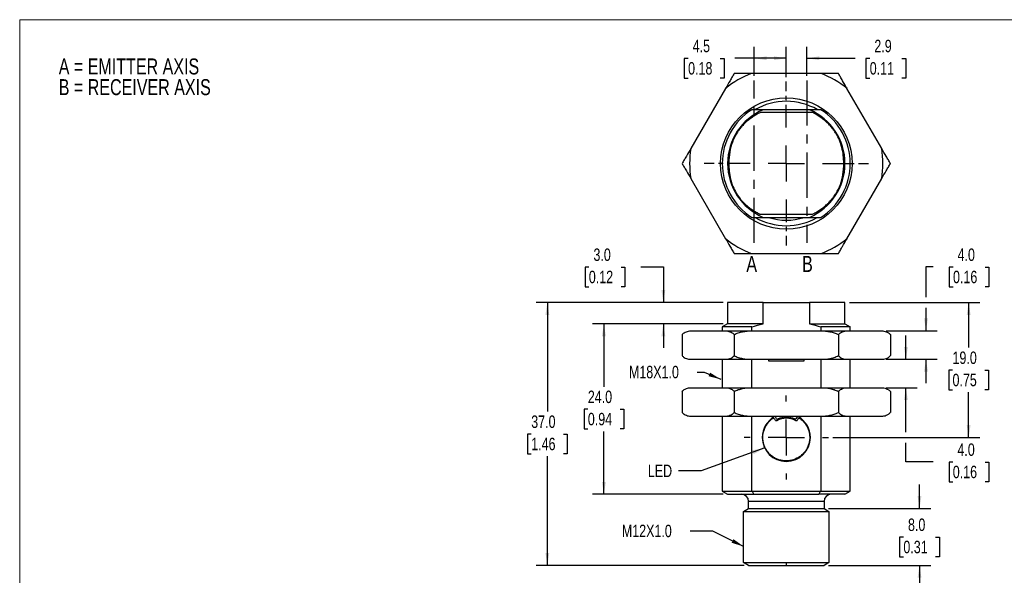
# Model space of a CAD drawing. Header units: millimetres. Extents: x 0 to 216, y 0 to 140.
# Tile 2 of 3: x 0 to 138, y 62 to 140. Entities that reach past the tile are written whole.
import ezdxf

# ---------------------------------------------------------------- set-up
doc = ezdxf.new("R2010")
doc.units = ezdxf.units.MM
doc.linetypes.add('CENTERX2', pattern=[20.32, 12.7, -2.54, 2.54, -2.54])
doc.layers.add('CENTER', color=40, linetype='CENTERX2')
doc.layers.add('DIMENSIONS', color=140, linetype='Continuous', lineweight=25)
doc.layers.add('TEXT', color=140, linetype='Continuous', lineweight=25)
doc.styles.add('SLDTEXTSTYLE0', font='TXT', dxfattribs={"width": 0.75})
doc.dimstyles.new('SLDDIMSTYLE0', dxfattribs={"dimtxt": 1.75, "dimasz": 1.75, "dimexe": 0, "dimexo": 0.0625, "dimgap": 0.4375, "dimtad": 0, "dimtih": 1, "dimtoh": 1, "dimdec": 1, "dimrnd": 1e-09, "dimzin": 4, "dimdsep": 46, "dimtxsty": 'SLDTEXTSTYLE0', "dimsah": 1, "dimcen": 0.09, "dimadec": 0, "dimazin": 1, "dimtfac": 1, "dimtdec": 1, "dimtmove": 0, "dimatfit": 0, "dimfxl": 0, "dimfrac": 2, "dimtolj": 1, "dimtzin": 12, "dimarcsym": 0})
doc.dimstyles.new('SLDDIMSTYLE1', dxfattribs={"dimtxt": 1.75, "dimasz": 1.75, "dimexe": 0, "dimexo": 0.0625, "dimgap": 0.4375, "dimtad": 0, "dimtih": 1, "dimtoh": 1, "dimdec": 1, "dimrnd": 1e-09, "dimzin": 4, "dimdsep": 46, "dimtxsty": 'SLDTEXTSTYLE0', "dimsah": 1, "dimcen": 0.09, "dimadec": 0, "dimazin": 1, "dimtfac": 1, "dimtdec": 1, "dimtofl": 0, "dimtmove": 0, "dimatfit": 3, "dimfxl": 0, "dimfrac": 2, "dimtolj": 1, "dimtzin": 12, "dimarcsym": 0})
doc.dimstyles.new('SLDDIMSTYLE2', dxfattribs={"dimtxt": 0.18, "dimasz": 1.75, "dimexe": 0, "dimexo": 0.0625, "dimgap": 0, "dimtad": 0, "dimtih": 1, "dimtoh": 1, "dimdec": 0, "dimrnd": 1e-09, "dimzin": 0, "dimdsep": 46, "dimtxsty": 'Standard', "dimsah": 1, "dimcen": 0.09, "dimadec": 0, "dimazin": 0, "dimtfac": 1.75, "dimtdec": 0, "dimtofl": 0, "dimtmove": 0, "dimatfit": 3, "dimfxl": 0, "dimfrac": 2, "dimtolj": 1, "dimtzin": 0, "dimarcsym": 0})
doc.dimstyles.new('SLDDIMSTYLE3', dxfattribs={"dimtxt": 1.75, "dimasz": 1.75, "dimexe": 0, "dimexo": 0.0625, "dimgap": 0.4375, "dimtad": 0, "dimtih": 1, "dimtoh": 1, "dimdec": 1, "dimrnd": 1e-09, "dimzin": 12, "dimdsep": 46, "dimtxsty": 'SLDTEXTSTYLE0', "dimsah": 1, "dimcen": 0.09, "dimadec": 0, "dimazin": 3, "dimtfac": 1, "dimtdec": 1, "dimtofl": 0, "dimtmove": 0, "dimatfit": 3, "dimfxl": 0, "dimfrac": 2, "dimtolj": 1, "dimtzin": 12, "dimarcsym": 0})
doc.dimstyles.new('SLDDIMSTYLE4', dxfattribs={"dimtxt": 1.75, "dimasz": 1.75, "dimexe": 0, "dimexo": 0.0625, "dimgap": 0.4375, "dimtad": 0, "dimtih": 1, "dimtoh": 1, "dimdec": 1, "dimrnd": 1e-09, "dimzin": 12, "dimdsep": 46, "dimtxsty": 'SLDTEXTSTYLE0', "dimsah": 1, "dimcen": 0.09, "dimadec": 0, "dimazin": 3, "dimtfac": 1, "dimtdec": 1, "dimtmove": 0, "dimatfit": 0, "dimfxl": 0, "dimfrac": 2, "dimtolj": 1, "dimtzin": 12, "dimarcsym": 0})

# ---------------------------------------------------------------- blocks, each defined once
blk = doc.blocks.new('SW_NOTE_0')
at = {"layer": 'TEXT', "color": 0, "ltscale": 0.25, "char_height": 2.25, "attachment_point": 1, "style": 'SLDTEXTSTYLE0'}
for s, insert in [('A = EMITTER AXIS', (0, 2.9)), ('B = RECEIVER AXIS', (0, -0.01))]:
    blk.add_mtext(s, dxfattribs=dict(at, insert=insert))
blk = doc.blocks.new('_D')
at = {"layer": 'DIMENSIONS', "ltscale": 0.25}
for p, q in [((126.53, 70.91), (126.53, 74.27)), ((113.73, 70.91), (128.11, 70.91)), ((124.26, 66.89), (123.73, 66.89)), ((123.73, 66.89), (123.73, 64.11)), ((128.79, 66.89), (129.32, 66.89)), ((129.32, 66.89), (129.32, 64.11)), ((123.73, 64.11), (124.26, 64.11)), ((129.32, 64.11), (128.79, 64.11)), ((113.73, 62.91), (128.11, 62.91)), ((126.53, 62.91), (126.53, 59.54))]:
    blk.add_line(p, q, dxfattribs=at)
for points in [[(126.53, 70.91), (126.8, 72.66), (126.26, 72.66)], [(126.53, 62.91), (126.26, 61.16), (126.8, 61.16)]]:
    blk.add_solid(points, dxfattribs=at)
at = {"layer": 'DIMENSIONS', "ltscale": 0.25, "char_height": 1.75, "attachment_point": 1, "style": 'SLDTEXTSTYLE0'}
for s, insert in [('8.0', (124.91, 69.5)), ('0.31', (124.26, 66.37))]:
    blk.add_mtext(s, dxfattribs=dict(at, insert=insert))
blk = doc.blocks.new('_D_1')
at = {"layer": 'DIMENSIONS', "ltscale": 0.25}
for p, q in [((116.68, 99.91), (135.02, 99.91)), ((133.44, 99.91), (133.44, 93.55)), ((131.17, 90.39), (130.64, 90.39)), ((130.64, 90.39), (130.64, 87.61)), ((135.7, 90.39), (136.23, 90.39)), ((136.23, 90.39), (136.23, 87.61)), ((130.64, 87.61), (131.17, 87.61)), ((133.44, 80.91), (133.44, 87.26)), ((136.23, 87.61), (135.7, 87.61)), ((114.35, 80.91), (135.02, 80.91))]:
    blk.add_line(p, q, dxfattribs=at)
for points in [[(133.44, 99.91), (133.17, 98.16), (133.71, 98.16)], [(133.44, 80.91), (133.71, 82.66), (133.17, 82.66)]]:
    blk.add_solid(points, dxfattribs=at)
at = {"layer": 'DIMENSIONS', "ltscale": 0.25, "char_height": 1.75, "attachment_point": 1, "style": 'SLDTEXTSTYLE0'}
for s, insert in [('19.0', (131.17, 93)), ('0.75', (131.17, 89.87))]:
    blk.add_mtext(s, dxfattribs=dict(at, insert=insert))
blk = doc.blocks.new('_D_2')
at = {"layer": 'DIMENSIONS', "ltscale": 0.25}
for p, q in [((98.91, 96.91), (80.57, 96.91)), ((82.15, 96.91), (82.15, 88.05)), ((79.89, 84.89), (79.36, 84.89)), ((79.36, 84.89), (79.36, 82.11)), ((84.42, 84.89), (84.95, 84.89)), ((84.95, 84.89), (84.95, 82.11)), ((79.36, 82.11), (79.89, 82.11)), ((82.15, 72.91), (82.15, 81.76)), ((84.95, 82.11), (84.42, 82.11)), ((98.91, 72.91), (80.57, 72.91))]:
    blk.add_line(p, q, dxfattribs=at)
for points in [[(82.15, 96.91), (81.88, 95.16), (82.42, 95.16)], [(82.15, 72.91), (82.42, 74.66), (81.88, 74.66)]]:
    blk.add_solid(points, dxfattribs=at)
at = {"layer": 'DIMENSIONS', "ltscale": 0.25, "char_height": 1.75, "attachment_point": 1, "style": 'SLDTEXTSTYLE0'}
for s, insert in [('24.0', (79.89, 87.5)), ('0.94', (79.89, 84.37))]:
    blk.add_mtext(s, dxfattribs=dict(at, insert=insert))
blk = doc.blocks.new('_D_3')
at = {"layer": 'DIMENSIONS', "ltscale": 0.25}
for p, q in [((80.03, 104.89), (79.5, 104.89)), ((79.5, 104.89), (79.5, 102.11)), ((84.56, 104.89), (85.09, 104.89)), ((85.09, 104.89), (85.09, 102.11)), ((87.34, 104.91), (90.51, 104.91)), ((90.51, 104.91), (90.51, 99.91)), ((79.5, 102.11), (80.03, 102.11)), ((85.09, 102.11), (84.56, 102.11)), ((98.91, 99.91), (88.92, 99.91)), ((98.91, 96.91), (88.92, 96.91)), ((90.51, 96.91), (90.51, 93.54))]:
    blk.add_line(p, q, dxfattribs=at)
for points in [[(90.51, 99.91), (90.78, 101.66), (90.24, 101.66)], [(90.51, 96.91), (90.24, 95.16), (90.78, 95.16)]]:
    blk.add_solid(points, dxfattribs=at)
at = {"layer": 'DIMENSIONS', "ltscale": 0.25, "char_height": 1.75, "attachment_point": 1, "style": 'SLDTEXTSTYLE0'}
for s, insert in [('3.0', (80.68, 107.5)), ('0.12', (80.03, 104.37))]:
    blk.add_mtext(s, dxfattribs=dict(at, insert=insert))
blk = doc.blocks.new('_D_4')
at = {"layer": 'DIMENSIONS', "ltscale": 0.25}
for p, q in [((98.91, 99.91), (72.61, 99.91)), ((74.2, 99.91), (74.2, 84.55)), ((71.93, 81.39), (71.4, 81.39)), ((71.4, 81.39), (71.4, 78.61)), ((76.46, 81.39), (76.99, 81.39)), ((76.99, 81.39), (76.99, 78.61)), ((71.4, 78.61), (71.93, 78.61)), ((74.2, 62.91), (74.2, 78.26)), ((76.99, 78.61), (76.46, 78.61)), ((101.86, 62.91), (72.61, 62.91))]:
    blk.add_line(p, q, dxfattribs=at)
for points in [[(74.2, 99.91), (73.93, 98.16), (74.47, 98.16)], [(74.2, 62.91), (74.47, 64.66), (73.93, 64.66)]]:
    blk.add_solid(points, dxfattribs=at)
at = {"layer": 'DIMENSIONS', "ltscale": 0.25, "char_height": 1.75, "attachment_point": 1, "style": 'SLDTEXTSTYLE0'}
for s, insert in [('37.0', (71.93, 84)), ('1.46', (71.93, 80.87))]:
    blk.add_mtext(s, dxfattribs=dict(at, insert=insert))
blk = doc.blocks.new('_D_5')
at = {"layer": 'DIMENSIONS', "ltscale": 0.25}
for p, q in [((128.46, 104.91), (127.44, 104.91)), ((127.44, 104.91), (127.44, 100.66)), ((131.24, 104.89), (130.7, 104.89)), ((130.7, 104.89), (130.7, 102.11)), ((135.76, 104.89), (136.3, 104.89)), ((136.3, 104.89), (136.3, 102.11)), ((130.7, 102.11), (131.24, 102.11)), ((136.3, 102.11), (135.76, 102.11)), ((127.44, 99.16), (127.44, 95.91)), ((121.86, 95.91), (129.02, 95.91)), ((121.86, 91.91), (129.02, 91.91)), ((127.44, 91.91), (127.44, 88.54))]:
    blk.add_line(p, q, dxfattribs=at)
for points in [[(127.44, 95.91), (127.71, 97.66), (127.17, 97.66)], [(127.44, 91.91), (127.17, 90.16), (127.71, 90.16)]]:
    blk.add_solid(points, dxfattribs=at)
at = {"layer": 'DIMENSIONS', "ltscale": 0.25, "char_height": 1.75, "attachment_point": 1, "style": 'SLDTEXTSTYLE0'}
for s, insert in [('4.0', (131.88, 107.5)), ('0.16', (131.24, 104.37))]:
    blk.add_mtext(s, dxfattribs=dict(at, insert=insert))
blk = doc.blocks.new('_D_6')
at = {"layer": 'DIMENSIONS', "ltscale": 0.25}
for p, q in [((124.62, 91.91), (124.62, 95.27)), ((121.86, 91.91), (126.2, 91.91)), ((121.86, 87.91), (126.2, 87.91)), ((124.62, 81.66), (124.62, 87.91)), ((124.62, 77.47), (124.62, 80.16)), ((128.43, 77.47), (124.62, 77.47)), ((131.21, 77.45), (130.68, 77.45)), ((130.68, 77.45), (130.68, 74.68)), ((135.74, 77.45), (136.27, 77.45)), ((136.27, 77.45), (136.27, 74.68)), ((130.68, 74.68), (131.21, 74.68)), ((136.27, 74.68), (135.74, 74.68))]:
    blk.add_line(p, q, dxfattribs=at)
for points in [[(124.62, 91.91), (124.89, 93.66), (124.35, 93.66)], [(124.62, 87.91), (124.35, 86.16), (124.89, 86.16)]]:
    blk.add_solid(points, dxfattribs=at)
at = {"layer": 'DIMENSIONS', "ltscale": 0.25, "char_height": 1.75, "attachment_point": 1, "style": 'SLDTEXTSTYLE0'}
for s, insert in [('4.0', (131.86, 80.07)), ('0.16', (131.21, 76.93))]:
    blk.add_mtext(s, dxfattribs=dict(at, insert=insert))
blk = doc.blocks.new('SW_CENTERMARKSYMBOL_0')
at = {"layer": 'CENTER', "color": 0, "ltscale": 0.25}
for p, q in [((0, 5.08), (0, 5.915)), ((0, 0), (0, 2.54)), ((-5.08, 0), (-5.915, 0)), ((0, 0), (-2.54, 0)), ((0, 0), (0, -2.54)), ((0, 0), (2.54, 0)), ((5.08, 0), (5.915, 0)), ((0, -5.08), (0, -5.915))]:
    blk.add_line(p, q, dxfattribs=at)
blk = doc.blocks.new('_D_7')
at = {"layer": 'DIMENSIONS', "ltscale": 0.25}
for p, q in [((103.3, 131.79), (103.3, 135.86)), ((107.8, 131.63), (107.8, 135.86)), ((93.99, 134.26), (93.45, 134.26)), ((93.45, 134.26), (93.45, 131.48)), ((98.51, 134.26), (99.05, 134.26)), ((99.05, 134.26), (99.05, 131.48)), ((103.3, 134.27), (100.58, 134.27)), ((107.8, 134.27), (103.3, 134.27)), ((93.45, 131.48), (93.99, 131.48)), ((99.05, 131.48), (98.51, 131.48))]:
    blk.add_line(p, q, dxfattribs=at)
for points in [[(103.3, 134.27), (105.05, 134), (105.05, 134.54)], [(107.8, 134.27), (106.05, 134.54), (106.05, 134)]]:
    blk.add_solid(points, dxfattribs=at)
at = {"layer": 'DIMENSIONS', "ltscale": 0.25, "char_height": 1.75, "attachment_point": 1, "style": 'SLDTEXTSTYLE0'}
for s, insert in [('4.5', (94.63, 136.87)), ('0.18', (93.99, 133.73))]:
    blk.add_mtext(s, dxfattribs=dict(at, insert=insert))
blk = doc.blocks.new('_D_8')
at = {"layer": 'DIMENSIONS', "ltscale": 0.25}
for p, q in [((107.8, 131.63), (107.8, 135.86)), ((110.7, 131.79), (110.7, 135.86)), ((107.8, 134.27), (104.43, 134.27)), ((110.7, 134.27), (117.46, 134.27)), ((119.53, 134.26), (119, 134.26)), ((119, 134.26), (119, 131.48)), ((124.06, 134.26), (124.59, 134.26)), ((124.59, 134.26), (124.59, 131.48)), ((119, 131.48), (119.53, 131.48)), ((124.59, 131.48), (124.06, 131.48))]:
    blk.add_line(p, q, dxfattribs=at)
for points in [[(107.8, 134.27), (106.05, 134.54), (106.05, 134)], [(110.7, 134.27), (112.45, 134), (112.45, 134.54)]]:
    blk.add_solid(points, dxfattribs=at)
at = {"layer": 'DIMENSIONS', "ltscale": 0.25, "char_height": 1.75, "attachment_point": 1, "style": 'SLDTEXTSTYLE0'}
for s, insert in [('2.9', (120.18, 136.87)), ('0.11', (119.53, 133.73))]:
    blk.add_mtext(s, dxfattribs=dict(at, insert=insert))
blk = doc.blocks.new('SW_CENTERMARKSYMBOL_1')
at = {"layer": 'CENTER', "color": 0, "ltscale": 0.25}
for p, q in [((0, 5.08), (0, 11.54)), ((0, 0), (0, 2.54)), ((-5.08, 0), (-11.54, 0)), ((0, 0), (-2.54, 0)), ((0, 0), (0, -2.54)), ((0, 0), (2.54, 0)), ((5.08, 0), (11.54, 0)), ((0, -5.08), (0, -11.54))]:
    blk.add_line(p, q, dxfattribs=at)

msp = doc.modelspace()

# ---------------------------------------------------------------- linework, layer by layer
at = {"color": 7, "linetype": 'Continuous', "lineweight": 18, "ltscale": 0.5}
for p, q in [((0, 0), (0, 139.7)), ((0, 139.7), (215.9, 139.7))]:
    msp.add_line(p, q, dxfattribs=at)
at = {"ltscale": 0.5}
for p, q in [((112.68, 132.14), (102.91, 132.14)), ((99.26, 130.03), (94.37, 121.56)), ((121.22, 121.56), (116.33, 130.03)), ((111.54, 126.62), (104.15, 126.64)), ((111.06, 127.03), (104.53, 127.03)), ((116.05, 119.46), (116.8, 119.46)), ((94.37, 117.35), (99.26, 108.88)), ((116.33, 108.88), (121.22, 117.35)), ((104.09, 112.33), (111.5, 112.33)), ((104.53, 111.88), (111.06, 111.88)), ((102.91, 106.78), (112.68, 106.78)), ((99.55, 99.91), (99.55, 96.91)), ((104.53, 99.91), (99.55, 99.91)), ((104.53, 96.91), (104.53, 99.91)), ((104.53, 99.91), (111.06, 99.91)), ((111.06, 99.91), (111.06, 96.91)), ((116.05, 99.91), (111.06, 99.91)), ((116.05, 96.91), (116.05, 99.91)), ((94.21, 95.91), (94.37, 95.91)), ((94.37, 95.91), (99.26, 95.91)), ((99.55, 96.91), (98.8, 96.47)), ((98.8, 96.47), (98.8, 95.91)), ((102.94, 96.47), (98.8, 96.47)), ((99.26, 95.91), (102.91, 95.91)), ((104.53, 96.91), (99.55, 96.91)), ((102.91, 95.91), (112.68, 95.91)), ((102.94, 95.91), (102.94, 96.47)), ((111.06, 96.91), (116.05, 96.91)), ((116.8, 96.47), (112.66, 96.47)), ((112.66, 96.47), (112.66, 95.91)), ((112.68, 95.91), (116.33, 95.91)), ((116.05, 96.91), (116.8, 96.47)), ((116.33, 95.91), (121.22, 95.91)), ((116.8, 95.91), (116.8, 96.47)), ((121.22, 95.91), (121.38, 95.91)), ((93.15, 95.38), (93.15, 92.43)), ((100.47, 95.38), (100.47, 92.43)), ((115.12, 95.38), (115.12, 92.43)), ((122.44, 95.38), (122.44, 92.43)), ((94.21, 91.91), (94.37, 91.91)), ((94.37, 91.91), (99.26, 91.91)), ((98.8, 91.91), (98.8, 87.91)), ((99.26, 91.91), (102.91, 91.91)), ((102.91, 91.91), (112.68, 91.91)), ((102.94, 87.91), (102.94, 91.91)), ((105.3, 91.91), (105.3, 91.71)), ((105.3, 91.71), (110.3, 91.71)), ((110.3, 91.71), (110.3, 91.91)), ((112.66, 91.91), (112.66, 87.91)), ((112.68, 91.91), (116.33, 91.91)), ((116.33, 91.91), (121.22, 91.91)), ((116.8, 87.91), (116.8, 91.91)), ((121.22, 91.91), (121.38, 91.91)), ((93.15, 87.38), (93.15, 84.43)), ((94.21, 87.91), (94.37, 87.91)), ((94.37, 87.91), (99.26, 87.91)), ((99.26, 87.91), (102.91, 87.91)), ((100.47, 87.38), (100.47, 84.43)), ((102.91, 87.91), (112.68, 87.91)), ((112.68, 87.91), (116.33, 87.91)), ((115.12, 87.38), (115.12, 84.43)), ((116.33, 87.91), (121.22, 87.91)), ((121.22, 87.91), (121.38, 87.91)), ((122.44, 87.38), (122.44, 84.43)), ((94.21, 83.91), (94.37, 83.91)), ((94.37, 83.91), (99.26, 83.91)), ((98.8, 83.91), (98.8, 73.34)), ((99.26, 83.91), (102.91, 83.91)), ((102.91, 83.91), (112.68, 83.91)), ((102.94, 73.34), (102.94, 83.91)), ((106.43, 83.52), (106.28, 83.81)), ((109.31, 83.81), (109.16, 83.52)), ((109.49, 83.56), (109.32, 83.31)), ((112.66, 83.91), (112.66, 73.34)), ((112.68, 83.91), (116.33, 83.91)), ((116.33, 83.91), (121.22, 83.91)), ((116.8, 73.34), (116.8, 83.91)), ((121.22, 83.91), (121.38, 83.91)), ((98.8, 73.34), (99.55, 72.91)), ((98.8, 73.34), (102.94, 73.34)), ((99.55, 72.91), (103.23, 72.91)), ((112.56, 73.31), (103.03, 73.31)), ((103.23, 72.91), (112.36, 72.91)), ((116.05, 72.91), (112.36, 72.91)), ((112.66, 73.34), (116.8, 73.34)), ((116.05, 72.91), (116.8, 73.34)), ((101.8, 70.5), (102.5, 70.91)), ((113.1, 71.91), (102.5, 71.91)), ((102.5, 70.91), (102.5, 71.91)), ((102.5, 70.91), (113.1, 70.91)), ((113.1, 71.91), (113.1, 70.91)), ((113.1, 70.91), (113.8, 70.5)), ((101.8, 63.31), (101.8, 70.5)), ((101.8, 70.5), (113.8, 70.5)), ((113.8, 70.5), (113.8, 63.31)), ((101.8, 63.31), (107.8, 63.31)), ((102.5, 62.91), (101.8, 63.31)), ((102.5, 62.91), (107.8, 62.91)), ((107.8, 63.31), (113.8, 63.31)), ((107.8, 63.31), (107.8, 62.91)), ((107.8, 62.91), (113.1, 62.91)), ((113.8, 63.31), (113.1, 62.91))]:
    msp.add_line(p, q, dxfattribs=at)
at = {"ltscale": 0.25}
msp.add_circle((107.8, 119.46), 9.25, dxfattribs=at)
for centre, radius, start, end in [((107.8, 119.46), 13.59, 111.0784, 128.9216), ((107.8, 119.46), 13.59, 51.0784, 68.9216), ((107.8, 119.46), 8.75, 90, 119.9978), ((107.8, 119.46), 8.75, 60.1682, 90), ((107.8, 119.46), 9, 122.6835, 237.3165), ((107.8, 119.46), 8.25, 113.3383, 246.6617), ((107.8, 119.46), 8.25, 293.3383, 66.6617), ((107.8, 119.46), 9, 0, 57.3165), ((107.8, 119.46), 13.59, 171.0784, 188.9216), ((107.8, 119.46), 13.59, 351.0784, 8.9216), ((107.8, 119.46), 9, 302.6835, 0), ((107.8, 119.46), 8.75, 240.1279, 299.8544), ((107.8, 119.48), 8, 251.8051, 288.21), ((107.8, 119.46), 13.59, 231.0784, 248.9216), ((107.8, 119.46), 13.59, 291.0784, 308.9216), ((107.8, 80.91), 3.38, 119.2498, 180), ((106.19, 83.76), 0.1, 27.5, 119.2498), ((106.52, 83.57), 0.1, 207.5, 295.5574), ((107.8, 80.91), 2.7, 60.517, 119.483), ((107.8, 80.91), 2.85, 64.4426, 115.5574), ((109.07, 83.57), 0.1, 244.4426, 332.5), ((109.4, 83.76), 0.1, 60.7502, 152.5), ((107.8, 80.91), 3.38, 0, 60.7502), ((107.8, 80.91), 3.38, 180, 0), ((101.5, 71.91), 1, 0, 90), ((114.1, 71.91), 1, 90, 180)]:
    msp.add_arc(centre, radius, start, end, dxfattribs=at)
at = {"ltscale": 0.5}
for points, knots in [([(100.47, 132.14), (100.38, 131.98), (100.29, 131.81), (100.09, 131.47), (99.99, 131.29), (99.68, 130.75), (99.47, 130.39), (99.26, 130.03)], [0, 0, 0, 0, 0.25, 0.25, 0.5, 0.5, 1, 1, 1, 1]), ([(102.91, 132.14), (102.49, 132.14), (102.07, 132.14), (101.45, 132.14), (101.25, 132.14), (100.85, 132.14), (100.66, 132.14), (100.47, 132.14)], [0, 0, 0, 0, 0.5, 0.5, 0.75, 0.75, 1, 1, 1, 1]), ([(115.12, 132.14), (114.93, 132.14), (114.74, 132.14), (114.34, 132.14), (114.14, 132.14), (113.52, 132.14), (113.1, 132.14), (112.68, 132.14)], [0, 0, 0, 0, 0.25, 0.25, 0.5, 0.5, 1, 1, 1, 1]), ([(116.33, 130.03), (116.12, 130.39), (115.91, 130.75), (115.61, 131.29), (115.5, 131.47), (115.3, 131.81), (115.21, 131.98), (115.12, 132.14)], [0, 0, 0, 0, 0.5, 0.5, 0.75, 0.75, 1, 1, 1, 1]), ([(104.15, 126.64), (104.05, 126.59), (103.84, 126.49), (103.54, 126.31), (103.25, 126.14), (102.98, 125.96), (102.71, 125.77), (102.46, 125.57), (102.22, 125.36), (101.99, 125.15), (101.77, 124.94), (101.56, 124.71), (101.36, 124.48), (101.17, 124.24), (101, 124), (100.63, 123.44), (100.17, 122.48), (99.8, 121.05), (99.66, 119.28), (99.85, 117.27), (100.54, 115.55), (101.36, 114.39), (101.98, 113.74), (102.56, 113.27), (103.03, 112.93), (103.55, 112.61), (103.91, 112.43), (104.09, 112.33)], [0, 0, 0, 0, 0.019649, 0.038928, 0.057861, 0.076469, 0.094777, 0.112809, 0.130593, 0.148154, 0.165523, 0.182728, 0.199799, 0.216768, 0.233666, 0.250525, 0.329221, 0.411101, 0.498988, 0.628131, 0.74707, 0.80649, 0.866689, 0.898471, 0.93118, 0.964974, 1, 1, 1, 1]), ([(111.5, 112.33), (111.6, 112.39), (111.81, 112.49), (112.1, 112.67), (112.39, 112.84), (112.67, 113.03), (112.93, 113.22), (113.18, 113.42), (113.42, 113.62), (113.65, 113.84), (113.87, 114.05), (114.08, 114.28), (114.28, 114.51), (114.46, 114.75), (114.63, 115), (114.99, 115.55), (115.45, 116.51), (115.81, 117.93), (115.93, 119.7), (115.72, 121.69), (115.09, 123.25), (114.48, 124.17), (114.1, 124.65), (113.68, 125.09), (113.21, 125.52), (112.7, 125.91), (112.14, 126.28), (111.74, 126.5), (111.54, 126.62)], [0, 0, 0, 0, 0.019808, 0.039239, 0.058313, 0.077055, 0.095488, 0.113637, 0.131529, 0.149193, 0.166656, 0.183949, 0.201102, 0.218147, 0.235117, 0.252042, 0.330675, 0.412557, 0.500511, 0.629588, 0.748616, 0.782405, 0.816518, 0.851199, 0.88668, 0.923178, 0.960891, 1, 1, 1, 1]), ([(94.37, 121.56), (94.16, 121.2), (93.95, 120.84), (93.64, 120.31), (93.54, 120.13), (93.34, 119.78), (93.24, 119.61), (93.15, 119.46)], [0, 0, 0, 0, 0.5, 0.5, 0.75, 0.75, 1, 1, 1, 1]), ([(122.44, 119.46), (122.35, 119.61), (122.25, 119.78), (122.05, 120.13), (121.95, 120.3), (121.64, 120.84), (121.43, 121.2), (121.22, 121.56)], [0, 0, 0, 0, 0.25, 0.25, 0.5, 0.5, 1, 1, 1, 1]), ([(93.15, 119.46), (93.24, 119.3), (93.34, 119.13), (93.54, 118.79), (93.64, 118.61), (93.95, 118.07), (94.16, 117.71), (94.37, 117.35)], [0, 0, 0, 0, 0.25, 0.25, 0.5, 0.5, 1, 1, 1, 1]), ([(121.22, 117.35), (121.43, 117.71), (121.64, 118.07), (121.95, 118.61), (122.05, 118.79), (122.25, 119.13), (122.35, 119.3), (122.44, 119.46)], [0, 0, 0, 0, 0.5, 0.5, 0.75, 0.75, 1, 1, 1, 1]), ([(99.26, 108.88), (99.47, 108.52), (99.68, 108.16), (99.98, 107.63), (100.09, 107.45), (100.29, 107.1), (100.38, 106.93), (100.47, 106.78)], [0, 0, 0, 0, 0.5, 0.5, 0.75, 0.75, 1, 1, 1, 1]), ([(115.12, 106.78), (115.21, 106.93), (115.3, 107.1), (115.5, 107.45), (115.6, 107.62), (115.91, 108.16), (116.12, 108.52), (116.33, 108.88)], [0, 0, 0, 0, 0.25, 0.25, 0.5, 0.5, 1, 1, 1, 1]), ([(100.47, 106.78), (100.66, 106.78), (100.85, 106.78), (101.25, 106.78), (101.45, 106.78), (102.07, 106.78), (102.49, 106.78), (102.91, 106.78)], [0, 0, 0, 0, 0.25, 0.25, 0.5, 0.5, 1, 1, 1, 1]), ([(112.68, 106.78), (113.1, 106.78), (113.52, 106.78), (114.14, 106.78), (114.34, 106.78), (114.74, 106.78), (114.93, 106.78), (115.12, 106.78)], [0, 0, 0, 0, 0.5, 0.5, 0.75, 0.75, 1, 1, 1, 1]), ([(93.15, 95.38), (93.24, 95.49), (93.34, 95.57), (93.54, 95.7), (93.64, 95.75), (93.95, 95.86), (94.16, 95.9), (94.37, 95.91)], [0, 0, 0, 0, 0.25, 0.25, 0.5, 0.5, 1, 1, 1, 1]), ([(99.26, 95.91), (99.47, 95.9), (99.68, 95.86), (99.98, 95.75), (100.09, 95.7), (100.29, 95.57), (100.38, 95.49), (100.47, 95.38)], [0, 0, 0, 0, 0.5, 0.5, 0.75, 0.75, 1, 1, 1, 1]), ([(100.47, 95.38), (100.66, 95.49), (100.85, 95.57), (101.25, 95.7), (101.45, 95.75), (102.07, 95.86), (102.49, 95.9), (102.91, 95.91)], [0, 0, 0, 0, 0.25, 0.25, 0.5, 0.5, 1, 1, 1, 1]), ([(112.68, 95.91), (113.1, 95.9), (113.52, 95.86), (114.14, 95.75), (114.34, 95.7), (114.74, 95.57), (114.93, 95.49), (115.12, 95.38)], [0, 0, 0, 0, 0.5, 0.5, 0.75, 0.75, 1, 1, 1, 1]), ([(115.12, 95.38), (115.21, 95.49), (115.3, 95.57), (115.5, 95.7), (115.6, 95.75), (115.91, 95.86), (116.12, 95.9), (116.33, 95.91)], [0, 0, 0, 0, 0.25, 0.25, 0.5, 0.5, 1, 1, 1, 1]), ([(121.22, 95.91), (121.43, 95.9), (121.64, 95.86), (121.95, 95.75), (122.05, 95.7), (122.25, 95.57), (122.35, 95.49), (122.44, 95.38)], [0, 0, 0, 0, 0.5, 0.5, 0.75, 0.75, 1, 1, 1, 1]), ([(93.15, 92.43), (93.24, 92.32), (93.34, 92.24), (93.54, 92.11), (93.64, 92.06), (93.95, 91.95), (94.16, 91.91), (94.37, 91.91)], [0, 0, 0, 0, 0.25, 0.25, 0.5, 0.5, 1, 1, 1, 1]), ([(99.26, 91.91), (99.47, 91.91), (99.68, 91.95), (99.98, 92.06), (100.09, 92.11), (100.29, 92.24), (100.38, 92.32), (100.47, 92.43)], [0, 0, 0, 0, 0.5, 0.5, 0.75, 0.75, 1, 1, 1, 1]), ([(100.47, 92.43), (100.66, 92.32), (100.85, 92.24), (101.25, 92.11), (101.45, 92.06), (102.07, 91.95), (102.49, 91.91), (102.91, 91.91)], [0, 0, 0, 0, 0.25, 0.25, 0.5, 0.5, 1, 1, 1, 1]), ([(112.68, 91.91), (113.1, 91.91), (113.52, 91.95), (114.14, 92.06), (114.34, 92.11), (114.74, 92.24), (114.93, 92.32), (115.12, 92.43)], [0, 0, 0, 0, 0.5, 0.5, 0.75, 0.75, 1, 1, 1, 1]), ([(115.12, 92.43), (115.21, 92.32), (115.3, 92.24), (115.5, 92.11), (115.6, 92.06), (115.91, 91.95), (116.12, 91.91), (116.33, 91.91)], [0, 0, 0, 0, 0.25, 0.25, 0.5, 0.5, 1, 1, 1, 1]), ([(121.22, 91.91), (121.43, 91.91), (121.64, 91.95), (121.95, 92.06), (122.05, 92.11), (122.25, 92.24), (122.35, 92.32), (122.44, 92.43)], [0, 0, 0, 0, 0.5, 0.5, 0.75, 0.75, 1, 1, 1, 1]), ([(93.15, 87.38), (93.24, 87.49), (93.34, 87.57), (93.54, 87.7), (93.64, 87.75), (93.95, 87.86), (94.16, 87.9), (94.37, 87.91)], [0, 0, 0, 0, 0.25, 0.25, 0.5, 0.5, 1, 1, 1, 1]), ([(99.26, 87.91), (99.47, 87.9), (99.68, 87.86), (99.98, 87.75), (100.09, 87.7), (100.29, 87.57), (100.38, 87.49), (100.47, 87.38)], [0, 0, 0, 0, 0.5, 0.5, 0.75, 0.75, 1, 1, 1, 1]), ([(100.47, 87.38), (100.66, 87.49), (100.85, 87.57), (101.25, 87.7), (101.45, 87.75), (102.07, 87.86), (102.49, 87.9), (102.91, 87.91)], [0, 0, 0, 0, 0.25, 0.25, 0.5, 0.5, 1, 1, 1, 1]), ([(112.68, 87.91), (113.1, 87.9), (113.52, 87.86), (114.14, 87.75), (114.34, 87.7), (114.74, 87.57), (114.93, 87.49), (115.12, 87.38)], [0, 0, 0, 0, 0.5, 0.5, 0.75, 0.75, 1, 1, 1, 1]), ([(115.12, 87.38), (115.21, 87.49), (115.3, 87.57), (115.5, 87.7), (115.6, 87.75), (115.91, 87.86), (116.12, 87.9), (116.33, 87.91)], [0, 0, 0, 0, 0.25, 0.25, 0.5, 0.5, 1, 1, 1, 1]), ([(121.22, 87.91), (121.43, 87.9), (121.64, 87.86), (121.95, 87.75), (122.05, 87.7), (122.25, 87.57), (122.35, 87.49), (122.44, 87.38)], [0, 0, 0, 0, 0.5, 0.5, 0.75, 0.75, 1, 1, 1, 1]), ([(93.15, 84.43), (93.24, 84.32), (93.34, 84.24), (93.54, 84.11), (93.64, 84.06), (93.95, 83.95), (94.16, 83.91), (94.37, 83.91)], [0, 0, 0, 0, 0.25, 0.25, 0.5, 0.5, 1, 1, 1, 1]), ([(99.26, 83.91), (99.47, 83.91), (99.68, 83.95), (99.98, 84.06), (100.09, 84.11), (100.29, 84.24), (100.38, 84.32), (100.47, 84.43)], [0, 0, 0, 0, 0.5, 0.5, 0.75, 0.75, 1, 1, 1, 1]), ([(100.47, 84.43), (100.66, 84.32), (100.85, 84.24), (101.25, 84.11), (101.45, 84.06), (102.07, 83.95), (102.49, 83.91), (102.91, 83.91)], [0, 0, 0, 0, 0.25, 0.25, 0.5, 0.5, 1, 1, 1, 1]), ([(107.8, 77.61), (107.62, 77.61), (107.45, 77.62), (107.1, 77.67), (106.93, 77.72), (106.6, 77.82), (106.44, 77.89), (106.13, 78.05), (105.98, 78.14), (105.7, 78.35), (105.57, 78.46), (105.33, 78.7), (105.22, 78.84), (105.01, 79.12), (104.92, 79.27), (104.77, 79.58), (104.7, 79.74), (104.54, 80.24), (104.49, 80.58), (104.5, 81.28), (104.56, 81.62), (104.78, 82.29), (104.94, 82.59), (105.25, 83.01), (105.37, 83.15), (105.55, 83.33), (105.62, 83.39), (105.75, 83.5), (105.82, 83.55), (105.89, 83.6)], [0, 0, 0, 0, 0.0625, 0.0625, 0.125, 0.125, 0.1875, 0.1875, 0.25, 0.25, 0.3125, 0.3125, 0.375, 0.375, 0.4375, 0.4375, 0.5, 0.5, 0.625, 0.625, 0.75, 0.75, 0.875, 0.875, 0.9375, 0.9375, 0.96875, 0.96875, 1, 1, 1, 1]), ([(105.89, 83.6), (105.9, 83.61), (105.92, 83.62), (105.93, 83.62), (105.95, 83.63), (105.96, 83.63), (105.98, 83.63), (106, 83.63), (106.01, 83.63), (106.03, 83.62), (106.04, 83.62), (106.06, 83.61), (106.07, 83.6), (106.08, 83.59), (106.1, 83.57), (106.1, 83.56)], [0, 0, 0, 0, 0.0000473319, 0.0000473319, 0.0000473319, 0.0000945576, 0.0000945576, 0.0000945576, 0.0001433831, 0.0001433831, 0.0001433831, 0.0001960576, 0.0001960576, 0.0001960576, 0.0002526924, 0.0002526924, 0.0002526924, 0.0002526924]), ([(106.27, 83.31), (106.24, 83.35), (106.19, 83.43), (106.13, 83.52), (106.1, 83.56)], [0, 0, 0, 0, 0.494407, 1, 1, 1, 1]), ([(106.47, 83.26), (106.45, 83.25), (106.44, 83.24), (106.42, 83.24), (106.41, 83.24), (106.39, 83.24), (106.37, 83.24), (106.36, 83.24), (106.34, 83.24), (106.33, 83.25), (106.31, 83.26), (106.3, 83.27), (106.29, 83.28), (106.28, 83.29), (106.27, 83.3), (106.27, 83.31)], [0, 0, 0, 0, 0.0000479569, 0.0000479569, 0.0000479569, 0.0000958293, 0.0000958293, 0.0000958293, 0.000144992, 0.000144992, 0.000144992, 0.0001972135, 0.0001972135, 0.0001972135, 0.0002341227, 0.0002341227, 0.0002341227, 0.0002341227]), ([(109.7, 83.6), (109.84, 83.5), (109.98, 83.39), (110.23, 83.14), (110.34, 83.01), (110.55, 82.73), (110.64, 82.59), (110.8, 82.28), (110.87, 82.12), (110.98, 81.79), (111.02, 81.62), (111.08, 81.28), (111.09, 81.1), (111.1, 80.76), (111.08, 80.58), (111.03, 80.24), (110.99, 80.07), (110.83, 79.57), (110.68, 79.26), (110.27, 78.69), (110.03, 78.45), (109.46, 78.04), (109.15, 77.88), (108.66, 77.72), (108.49, 77.67), (108.23, 77.63), (108.14, 77.62), (107.97, 77.61), (107.88, 77.61), (107.8, 77.61)], [0, 0, 0, 0, 0.0625, 0.0625, 0.125, 0.125, 0.1875, 0.1875, 0.25, 0.25, 0.3125, 0.3125, 0.375, 0.375, 0.4375, 0.4375, 0.5, 0.5, 0.625, 0.625, 0.75, 0.75, 0.875, 0.875, 0.9375, 0.9375, 0.96875, 0.96875, 1, 1, 1, 1]), ([(109.32, 83.31), (109.3, 83.27), (109.27, 83.25), (109.2, 83.23), (109.16, 83.24), (109.12, 83.26)], [0, 0, 0, 0, 0.5, 0.5, 1, 1, 1, 1]), ([(109.49, 83.56), (109.51, 83.59), (109.54, 83.62), (109.62, 83.63), (109.66, 83.63), (109.7, 83.6)], [0, 0, 0, 0, 0.5, 0.5, 1, 1, 1, 1]), ([(112.68, 83.91), (113.1, 83.91), (113.52, 83.95), (114.14, 84.06), (114.34, 84.11), (114.74, 84.24), (114.93, 84.32), (115.12, 84.43)], [0, 0, 0, 0, 0.5, 0.5, 0.75, 0.75, 1, 1, 1, 1]), ([(115.12, 84.43), (115.21, 84.32), (115.3, 84.24), (115.5, 84.11), (115.6, 84.06), (115.91, 83.95), (116.12, 83.91), (116.33, 83.91)], [0, 0, 0, 0, 0.25, 0.25, 0.5, 0.5, 1, 1, 1, 1]), ([(121.22, 83.91), (121.43, 83.91), (121.64, 83.95), (121.95, 84.06), (122.05, 84.11), (122.25, 84.24), (122.35, 84.32), (122.44, 84.43)], [0, 0, 0, 0, 0.5, 0.5, 0.75, 0.75, 1, 1, 1, 1]), ([(103.23, 72.91), (103.2, 72.97), (103.13, 73.11), (103.06, 73.24), (103.03, 73.31)], [0, 0, 0, 0, 0.4916067, 1, 1, 1, 1]), ([(112.56, 73.31), (112.53, 73.24), (112.46, 73.11), (112.39, 72.97), (112.36, 72.91)], [0, 0, 0, 0, 0.508393, 1, 1, 1, 1])]:
    msp.add_open_spline(points, degree=3, knots=knots, dxfattribs=at)
for points in [[(104.53, 127.03), (103.99, 127.03), (103.46, 127.03), (102.94, 127.03)], [(112.66, 127.03), (112.13, 127.03), (111.6, 127.03), (111.06, 127.03)], [(102.94, 111.88), (103.46, 111.88), (103.99, 111.88), (104.53, 111.88)], [(111.06, 111.88), (111.6, 111.88), (112.13, 111.88), (112.66, 111.88)], [(102.94, 96.47), (103.46, 96.64), (103.99, 96.78), (104.53, 96.91)], [(111.06, 96.91), (111.6, 96.78), (112.13, 96.64), (112.66, 96.47)], [(103.03, 73.31), (103, 73.32), (102.97, 73.33), (102.94, 73.34)], [(112.66, 73.34), (112.62, 73.33), (112.59, 73.32), (112.56, 73.31)]]:
    msp.add_open_spline(points, degree=3, dxfattribs=at)
at = {"layer": 'CENTER', "ltscale": 0.5}
for p, q in [((103.3, 108.29), (103.3, 131.15)), ((110.7, 131.15), (110.7, 108.29))]:
    msp.add_line(p, q, dxfattribs=at)
at = {"layer": 'DIMENSIONS', "ltscale": 0.5}
msp.add_solid([(98.58, 89.09), (97.08, 90.03), (96.87, 89.53)], dxfattribs=at)
at = {"layer": 'TEXT', "ltscale": 0.25, "flags": 128}
msp.add_lwpolyline([(95.27, 90.08), (96.27, 90.08), (98.58, 89.09)], dxfattribs=at)

# ---------------------------------------------------------------- block references
at = {"layer": 'CENTER', "ltscale": 0.5}
for name, p in [('SW_CENTERMARKSYMBOL_1', (107.8, 119.46)), ('SW_CENTERMARKSYMBOL_0', (107.8, 80.91))]:
    msp.add_blockref(name, p, dxfattribs=at)
at = {"layer": 'TEXT', "ltscale": 0.5}
msp.add_blockref('SW_NOTE_0', (5.49, 131.34), dxfattribs=at)

# ---------------------------------------------------------------- texts
at = {"layer": 'TEXT', "ltscale": 0.25, "attachment_point": 1, "style": 'SLDTEXTSTYLE0'}
for s, insert, char_height in [('A', (102.18, 106.45), 2.25), ('B', (110.02, 106.45), 2.25), ('M18X1.0', (85.67, 90.99), 1.75), ('LED', (88.33, 77.08), 1.75), ('M12X1.0', (84.67, 68.63), 1.75)]:
    msp.add_mtext(s, dxfattribs=dict(at, insert=insert, char_height=char_height))

# ---------------------------------------------------------------- dimensions: what is measured, and where the dimension line sits
at = {"layer": 'DIMENSIONS', "ltscale": 0.5}
for base, p1, p2, dimstyle, picture, middle in [((107.8, 134.27), (103.3, 131.15), (107.8, 131), 'SLDDIMSTYLE3', '_D_7', (96.25, 134.27)), ((110.7, 134.27), (107.8, 131), (110.7, 131.15), 'SLDDIMSTYLE4', '_D_8', (121.8, 134.27))]:
    dim = msp.add_linear_dim(base=base, p1=p1, p2=p2, dimstyle=dimstyle, dxfattribs=at)
    dim.commit()
    dim.dimension.update_dxf_attribs({"geometry": picture, "text_midpoint": middle, "dimtype": 160})
for base, p1, p2, dimstyle, picture, middle in [((90.51, 99.91), (99.55, 96.91), (99.55, 99.91), 'SLDDIMSTYLE0', '_D_3', (90.51, 104.91)), ((127.44, 95.91), (121.22, 91.91), (121.22, 95.91), 'SLDDIMSTYLE0', '_D_5', (127.44, 104.91)), ((74.2, 62.91), (99.55, 99.91), (102.5, 62.91), 'SLDDIMSTYLE1', '_D_4', (74.2, 81.41)), ((133.44, 99.91), (113.71, 80.91), (116.05, 99.91), 'SLDDIMSTYLE1', '_D_1', (133.44, 90.41)), ((82.15, 72.91), (99.55, 96.91), (99.55, 72.91), 'SLDDIMSTYLE1', '_D_2', (82.15, 84.91)), ((124.62, 87.91), (121.22, 91.91), (121.22, 87.91), 'SLDDIMSTYLE0', '_D_6', (124.62, 77.47)), ((126.53, 62.91), (113.1, 70.91), (113.1, 62.91), 'SLDDIMSTYLE0', '_D', (126.53, 66.91))]:
    dim = msp.add_linear_dim(base=base, p1=p1, p2=p2, angle=90, dimstyle=dimstyle, dxfattribs=at)
    dim.commit()
    dim.dimension.update_dxf_attribs({"geometry": picture, "text_midpoint": middle, "dimtype": 160})

# ---------------------------------------------------------------- leaders
at = {"layer": 'TEXT', "ltscale": 0.25}
for points in [[(104.76, 79.43), (95.81, 76.2), (92.63, 76.2)], [(101.8, 65.57), (97.45, 67.72), (94.27, 67.72)]]:
    msp.add_leader(points, dimstyle='SLDDIMSTYLE2', dxfattribs=at)

doc.saveas('drawing.dxf')
